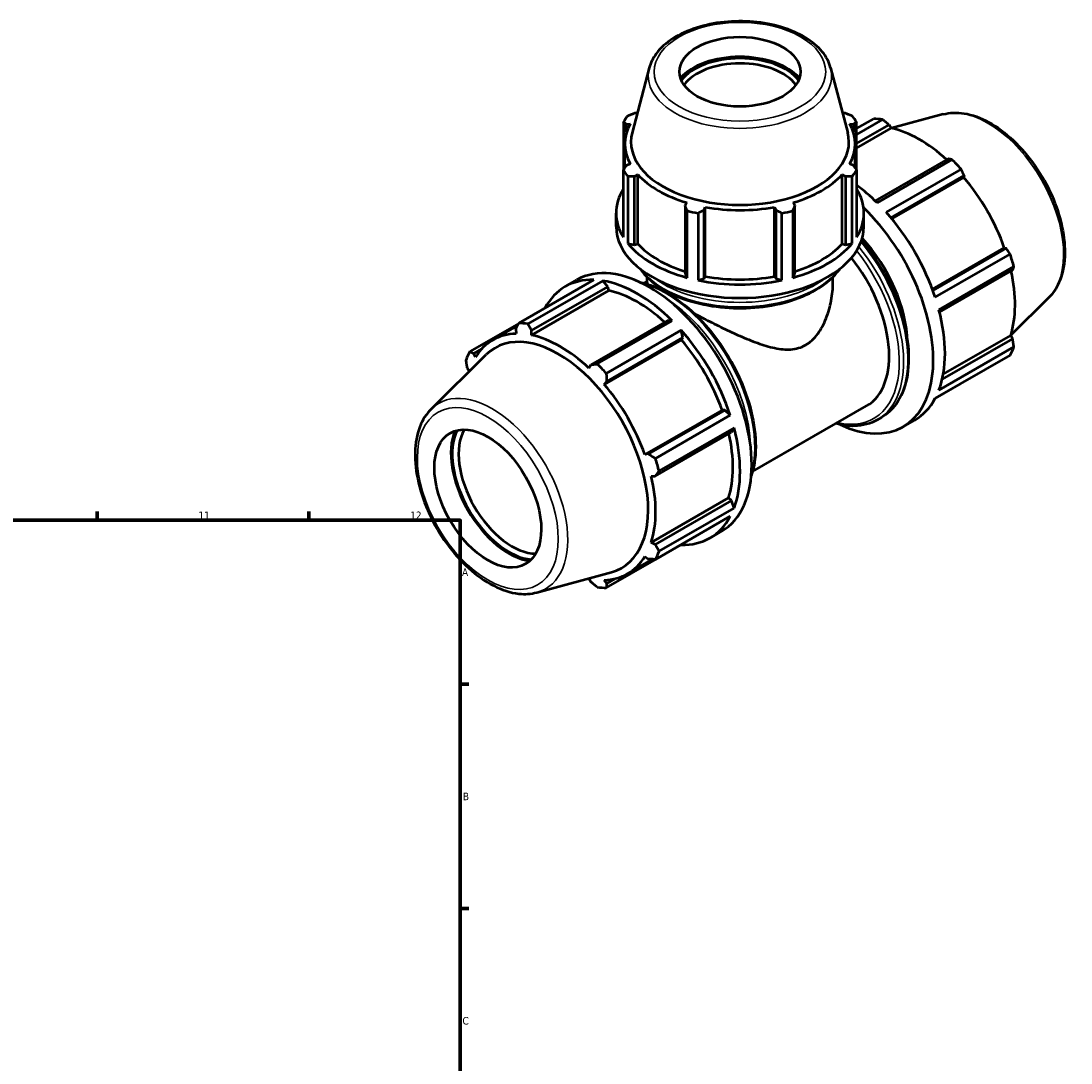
# Model space of a CAD drawing. Header units: millimetres. Extents: x 0 to 1023, y 0 to 938.
# Tile 8 of 8: x 676 to 1023, y 394 to 739. Entities that reach past the tile are written whole.
import ezdxf

# ---------------------------------------------------------------- set-up
doc = ezdxf.new("R2010")
doc.units = ezdxf.units.MM
for name, color, linetype, lineweight in [('Border (ISO)', 7, 'Continuous', 70), ('Visible (ISO)', 7, 'Continuous', 50), ('Visible Narrow (ISO)', 7, 'Continuous', 35)]:
    doc.layers.add(name, color=color, linetype=linetype, lineweight=lineweight)
doc.styles.add('Note Text (ISO)', font='tahoma.ttf')

# ---------------------------------------------------------------- blocks, each defined once
blk = doc.blocks.new('Borders Default Border')
at = {"layer": 'Border (ISO)'}
for p, q in [((700.83, 574), (700.83, 576.9)), ((770.92, 574), (770.92, 576.9)), ((821, 519.75), (823.9, 519.75)), ((821, 445.5), (823.9, 445.5))]:
    blk.add_line(p, q, dxfattribs=at)
at = {"layer": 'Border (ISO)', "flags": 128}
blk.add_lwpolyline([(20, 20), (20, 574), (821, 574), (821, 20), (20, 20)], dxfattribs=at)
at = {"layer": 'Border (ISO)', "color": 232, "true_color": 0xca0064, "char_height": 2.5, "attachment_point": 7, "style": 'Note Text (ISO)'}
for s, insert in [('11', (734.37, 574.4)), ('12', (804.46, 574.4)), ('A', (821.59, 555.62)), ('B', (821.89, 481.37)), ('C', (821.73, 407.08))]:
    blk.add_mtext(s, dxfattribs=dict(at, insert=insert))

msp = doc.modelspace()

# ---------------------------------------------------------------- linework, layer by layer
at = {"layer": 'Visible (ISO)'}
for p, q in [((883.573, 723.782), (877.916, 702.27)), ((943.562, 723.782), (949.219, 702.27)), ((874.989, 705.843), (874.989, 689.854)), ((879.62, 708.75), (878.655, 708.75)), ((948.48, 708.75), (947.515, 708.75)), ((952.146, 703.631), (957.814, 706.895)), ((960.777, 706.608), (952.146, 701.637)), ((952.146, 689.854), (952.146, 705.843)), ((980.803, 708.387), (963.702, 703.749)), ((876.029, 705.1), (877.202, 705.213)), ((876.029, 702.464), (876.029, 705.1)), ((949.933, 705.213), (951.106, 705.1)), ((951.106, 705.1), (951.106, 702.464)), ((952.146, 698.69), (962.913, 704.891)), ((952.146, 697.215), (963.55, 703.782)), ((962.913, 704.891), (963.55, 703.782)), ((875.437, 690.551), (875.437, 698.611)), ((951.697, 690.551), (951.697, 698.611)), ((877.202, 692.008), (876.029, 691.468)), ((951.106, 691.468), (949.933, 692.008)), ((982.509, 693.606), (958.349, 679.693)), ((958.964, 679.09), (983.763, 693.371)), ((874.989, 667.676), (874.989, 689.854)), ((878.655, 687.818), (879.746, 688.472)), ((879.746, 665.531), (879.746, 688.472)), ((947.389, 665.531), (947.389, 688.472)), ((947.389, 688.472), (948.48, 687.818)), ((952.146, 689.854), (952.146, 667.676)), ((986.726, 690.246), (961.927, 675.965)), ((963.523, 674.116), (987.757, 688.071)), ((987.757, 688.071), (987.617, 687.488)), ((876.472, 687.792), (876.472, 665.614)), ((878.655, 665.204), (878.655, 687.818)), ((948.48, 687.818), (948.48, 665.204)), ((950.663, 665.614), (950.663, 687.792)), ((963.806, 673.776), (987.617, 687.488)), ((895.961, 679.134), (895.393, 678.179)), ((895.393, 678.179), (895.393, 655.565)), ((901.732, 676.667), (902.102, 677.669)), ((902.102, 654.729), (902.102, 677.669)), ((925.033, 654.729), (925.033, 677.669)), ((925.033, 677.669), (925.403, 676.667)), ((931.742, 678.179), (931.174, 679.134)), ((931.742, 655.565), (931.742, 678.179)), ((872.567, 671.201), (872.567, 675.67)), ((896.105, 654.308), (896.105, 676.486)), ((899.685, 675.633), (899.685, 653.455)), ((901.732, 654.053), (901.732, 676.667)), ((925.403, 676.667), (925.403, 654.053)), ((927.45, 653.455), (927.45, 675.633)), ((931.03, 676.486), (931.03, 654.308)), ((954.567, 671.201), (954.567, 675.67)), ((876.472, 665.614), (878.655, 665.204)), ((878.655, 665.204), (879.746, 665.531)), ((947.389, 665.531), (948.48, 665.204)), ((948.48, 665.204), (950.663, 665.614)), ((977.227, 650.525), (1001.041, 664.238)), ((1001.613, 664.071), (977.379, 650.116)), ((1001.041, 664.238), (1001.613, 664.071)), ((978.18, 647.814), (1002.979, 662.095)), ((1004.206, 657.962), (979.407, 643.681)), ((979.624, 642.838), (1003.787, 656.753)), ((840.409, 639.286), (865.208, 653.567)), ((868.171, 653.279), (843.372, 638.999)), ((855.711, 651.333), (859.576, 653.559)), ((869.866, 651.308), (868.171, 653.279)), ((882.817, 652.718), (882.817, 654.512)), ((895.393, 655.565), (896.105, 654.308)), ((899.685, 653.455), (901.732, 654.053)), ((901.732, 654.053), (902.102, 654.729)), ((925.033, 654.729), (925.403, 654.053)), ((925.403, 654.053), (927.45, 653.455)), ((931.03, 654.308), (931.742, 655.565)), ((944.317, 652.718), (944.317, 654.512)), ((870.172, 650.009), (844.601, 635.284)), ((844.626, 636.774), (869.866, 651.308)), ((870.172, 650.009), (869.866, 651.308)), ((881.804, 652.512), (882.817, 653.096)), ((1015.753, 647.697), (1003.157, 635.234)), ((889.462, 640.024), (864.222, 625.489)), ((866.358, 625.762), (891.157, 640.043)), ((891.157, 640.043), (889.462, 640.024)), ((840.356, 639.183), (824.156, 629.854)), ((831.816, 633.696), (839.938, 638.373)), ((839.378, 637.282), (839.518, 635.777)), ((844.601, 635.284), (844.626, 636.774)), ((894.12, 636.918), (869.321, 622.637)), ((894.709, 634.489), (894.12, 636.918)), ((894.239, 633.716), (868.668, 618.99)), ((869.469, 619.954), (894.709, 634.489)), ((894.239, 633.716), (894.709, 634.489)), ((1003.787, 634.096), (980.489, 620.679)), ((980.832, 622.35), (1003.146, 635.2)), ((1003.146, 635.2), (1003.787, 634.096)), ((825.522, 629.241), (828.176, 630.769)), ((826.094, 627.987), (825.522, 629.241)), ((979.407, 617.106), (1004.206, 631.387)), ((811.382, 610.824), (829.59, 628.841)), ((864.222, 625.489), (863.585, 624.352)), ((1002.979, 628.668), (978.18, 614.387)), ((823.348, 624.426), (823.989, 623.322)), ((868.668, 618.99), (869.469, 619.954)), ((978.124, 614.282), (986.726, 619.236)), ((917.734, 590.118), (955.452, 611.838)), ((907.663, 610.465), (882.092, 595.74)), ((908.566, 610.489), (883.326, 595.954)), ((885.574, 594.486), (910.373, 608.767)), ((908.566, 610.489), (907.663, 610.465)), ((910.373, 608.767), (908.566, 610.489)), ((959.033, 607.254), (960.4, 608.041)), ((911.6, 604.634), (886.801, 590.353)), ((910.739, 603.17), (911.6, 604.634)), ((967.559, 604.962), (971.424, 607.188)), ((885.499, 588.635), (910.739, 603.17)), ((883.326, 595.954), (882.092, 595.74)), ((884.197, 588.65), (885.499, 588.635)), ((909.768, 581.427), (884.197, 566.701)), ((910.739, 580.514), (885.499, 565.979)), ((910.739, 580.514), (909.768, 581.427)), ((911.6, 578.059), (910.739, 580.514)), ((886.801, 563.778), (911.6, 578.059)), ((910.373, 575.34), (885.574, 561.059)), ((903.618, 568.141), (907.483, 570.367)), ((885.499, 565.979), (884.197, 566.701)), ((869.321, 551.627), (894.12, 565.908)), ((894.12, 565.908), (894.15, 565.998)), ((876.37, 556.327), (884.658, 561.1)), ((882.092, 562.037), (883.326, 561.163)), ((846.332, 550.134), (871.053, 556.839)), ((863.585, 554.74), (864.222, 553.631)), ((869.469, 553.122), (868.668, 554.247)), ((872.189, 554.688), (869.469, 553.122))]:
    msp.add_line(p, q, dxfattribs=at)
for centre, major_axis, ratio in [((913.567, 722.461), (20, 0), 0.5758617), ((830.129, 581.212), (12.476, -21.665), 0.5780931)]:
    msp.add_ellipse(centre, major_axis=major_axis, ratio=ratio, dxfattribs=at)
for centre, major_axis, ratio, start_param, end_param in [((913.567, 714.694), (-22.019, 0), 0.5758617, 3.607363, 5.817415), ((913.567, 714.694), (-21.2, 0), 0.5758617, 3.5580767, 5.8667013), ((913.567, 713.713), (-20, 0), 0.5758617, 3.5311382, 5.8936398), ((913.567, 697.848), (-41, 0), 0.5758617, 5.8432224, 5.93775), ((913.567, 697.848), (41, 0), 0.5758617, 0.3454353, 0.4399629), ((972.27, 663.065), (-23.954, 41.596), 0.5780931, 5.8451561, 5.9396837), ((913.567, 698.611), (-38.13, 0), 0.5758617, 5.9777527, 6.5886179), ((913.567, 699.161), (-36.058, 0), 0.5758617, 6.1329002, 9.5750631), ((913.567, 698.611), (38.13, 0), 0.5758617, 5.9777527, 6.5886179), ((973.042, 663.51), (22.277, -38.684), 0.5780931, 2.0696433, 2.6635608), ((972.27, 663.065), (23.954, -41.596), 0.5780931, 1.9181653, 2.0126929), ((913.567, 697.848), (-41, 0), 0.5758617, 0.3454353, 0.4399629), ((913.567, 698.611), (38.13, 0), 0.5758617, 3.6215582, 4.2324234), ((913.567, 698.611), (38.13, 0), 0.5758617, 5.1923545, 5.8032198), ((913.567, 697.848), (41, 0), 0.5758617, 5.8432224, 5.93775), ((947.471, 648.784), (23.954, -41.596), 0.5780931, 2.0126929, 2.2199611), ((973.042, 663.51), (22.277, -38.684), 0.5780931, 1.2672974, 1.8781627), ((913.567, 675.67), (-41, 0), 0.5758617, 5.93775, 6.6286206), ((913.567, 675.67), (41, 0), 0.5758617, 5.93775, 6.6286206), ((913.567, 698.611), (38.13, 0), 0.5758617, 4.4069564, 5.0178216), ((913.567, 697.848), (41, 0), 0.5758617, 4.2724261, 4.3669537), ((913.567, 697.848), (41, 0), 0.5758617, 5.0578243, 5.1523519), ((943.605, 646.558), (23.954, -41.596), 0.5780931, 5.5927768, 8.3163006), ((947.471, 648.784), (23.954, -41.596), 0.5780931, 1.2272947, 1.9181653), ((913.567, 671.201), (-41, 0), 0.5758617, 0, 3.1415927), ((943.605, 646.558), (17.965, -31.197), 0.5780931, 0.8235837, 1.9360589), ((913.567, 675.67), (41, 0), 0.5758617, 3.5815555, 4.2724261), ((913.567, 675.67), (38.13, 0), 0.5758617, 3.6215582, 4.2155561), ((913.567, 675.67), (41, 0), 0.5758617, 5.1523519, 5.8432224), ((913.567, 675.67), (38.13, 0), 0.5758617, 5.2092219, 5.8032198), ((883.53, 611.963), (-23.954, 41.596), 0.5780931, 3.1415927, 6.2831853), ((937.487, 643.035), (17.965, -31.197), 0.5780931, 0, 1.8236174), ((972.27, 663.065), (23.954, -41.596), 0.5780931, 1.1327672, 1.2272947), ((879.664, 609.737), (-23.954, 41.596), 0.5780931, 5.9396837, 6.6266869), ((879.664, 609.737), (23.954, -41.596), 0.5780931, 2.0126929, 2.7035635), ((913.567, 675.67), (41, 0), 0.5758617, 4.3669537, 5.0578243), ((913.567, 675.67), (38.13, 0), 0.5758617, 4.4069564, 5.0178216), ((973.042, 663.51), (22.277, -38.684), 0.5780931, 0.4818993, 1.0759774), ((879.664, 609.737), (-22.277, 38.684), 0.5780931, 5.211236, 5.8051535), ((947.471, 648.784), (23.954, -41.596), 0.5780931, 0.4418966, 1.1327672), ((854.865, 595.456), (-23.954, 41.596), 0.5780931, 5.8451561, 5.9396837), ((879.664, 609.737), (23.954, -41.596), 0.5780931, 1.2272947, 1.9181653), ((854.093, 595.012), (-22.277, 38.684), 0.5780931, 5.9796864, 6.5905516), ((853.492, 594.665), (-20.971, 36.416), 0.5780931, 2.9904271, 6.4343509), ((854.093, 595.012), (-22.277, 38.684), 0.5780931, 5.1942882, 5.8051535), ((879.664, 609.737), (-22.277, 38.684), 0.5780931, 4.4088901, 5.0197553), ((854.865, 595.456), (-23.954, 41.596), 0.5780931, 0.347369, 0.4418966), ((972.27, 663.065), (23.954, -41.596), 0.5780931, 0.347369, 0.4418966), ((854.865, 595.456), (23.954, -41.596), 0.5780931, 1.9181653, 2.0126929), ((854.093, 595.012), (22.277, -38.684), 0.5780931, 3.6234919, 3.6246687), ((854.093, 595.012), (-22.277, 38.684), 0.5780931, 4.4088901, 5.0197553), ((947.471, 648.784), (23.954, -41.596), 0.5780931, 0, 0.347369), ((879.664, 609.737), (23.954, -41.596), 0.5780931, 0.4418966, 1.1327672), ((837.082, 585.216), (-13.519, 23.476), 0.5780931, 0.4125601, 2.7290326), ((837.082, 585.216), (-13.224, 22.964), 0.5780931, 0.375667, 2.7659256), ((838.143, 585.827), (12.476, -21.665), 0.5780931, 3.4672557, 5.9575223), ((879.664, 609.737), (-22.277, 38.684), 0.5780931, 3.6234919, 4.2175701), ((854.865, 595.456), (23.954, -41.596), 0.5780931, 1.1327672, 1.2272947), ((854.093, 595.012), (-22.277, 38.684), 0.5780931, 3.6234919, 4.2343571), ((879.664, 609.737), (23.954, -41.596), 0.5780931, 5.9396837, 6.6305543), ((854.865, 595.456), (23.954, -41.596), 0.5780931, 0.347369, 0.4418966), ((854.093, 595.012), (22.277, -38.684), 0.5780931, 5.9796864, 6.5905516), ((854.093, 595.012), (22.277, -38.684), 0.5780931, 5.8001093, 5.8051535), ((854.865, 595.456), (23.954, -41.596), 0.5780931, 5.8451561, 5.9396837)]:
    msp.add_ellipse(centre, major_axis=major_axis, ratio=ratio, start_param=start_param, end_param=end_param, dxfattribs=at)
for points, knots in [([(943.562, 723.782), (943.069, 725.656), (942.112, 727.442), (939.329, 730.841), (937.429, 732.428), (932.87, 735.195), (930.183, 736.357), (924.352, 738.107), (921.211, 738.696), (914.792, 739.257), (911.516, 739.23), (905.139, 738.569), (902.038, 737.933), (896.3, 736.098), (893.667, 734.896), (889.141, 732.004), (887.248, 730.311), (884.78, 726.974), (884.001, 725.411), (883.573, 723.782)], [5.6480723, 5.6480723, 5.6480723, 5.6480723, 5.938321, 5.938321, 6.2569495, 6.2569495, 6.5879452, 6.5879452, 6.9181858, 6.9181858, 7.246878, 7.246878, 7.575645, 7.575645, 7.9060474, 7.9060474, 8.2368007, 8.2368007, 8.4890947, 8.4890947, 8.4890947, 8.4890947]), ([(980.803, 708.387), (982.998, 708.983), (985.37, 709.058), (990.446, 708.234), (993.167, 707.241), (998.639, 704.25), (1001.389, 702.21), (1006.57, 697.332), (1009.001, 694.495), (1013.311, 688.325), (1015.192, 684.994), (1018.232, 678.151), (1019.391, 674.641), (1020.863, 667.756), (1021.173, 664.383), (1020.858, 658.101), (1020.233, 655.188), (1018.269, 650.758), (1017.144, 649.074), (1015.753, 647.697)], [5.6508865, 5.6508865, 5.6508865, 5.6508865, 5.9396218, 5.9396218, 6.2578392, 6.2578392, 6.5894607, 6.5894607, 6.9204191, 6.9204191, 7.2497497, 7.2497497, 7.579163, 7.579163, 7.9102965, 7.9102965, 8.2416217, 8.2416217, 8.4901479, 8.4901479, 8.4901479, 8.4901479]), ([(953.78, 666.595), (956.558, 663.3), (959.093, 659.627), (963.436, 651.875), (965.241, 647.797), (967.93, 639.651), (968.811, 635.584), (969.552, 627.858), (969.41, 624.201), (968.085, 617.678), (966.906, 614.807), (963.916, 610.628), (962.281, 609.124), (960.4, 608.041)], [6.7688784, 6.7688784, 6.7688784, 6.7688784, 7.090816, 7.090816, 7.4138176, 7.4138176, 7.7371549, 7.7371549, 8.0611622, 8.0611622, 8.3839379, 8.3839379, 8.6413135, 8.6413135, 8.6413135, 8.6413135]), ([(880.556, 657.199), (881.632, 655.648), (883.017, 654.189), (886.916, 651.025), (889.661, 649.428), (895.866, 646.823), (899.328, 645.818), (906.606, 644.498), (910.421, 644.181), (918.025, 644.263), (921.814, 644.661), (928.994, 646.133), (932.384, 647.209), (938.43, 649.945), (941.084, 651.607), (944.546, 654.65), (945.672, 655.892), (946.579, 657.199)], [2.7366747, 2.7366747, 2.7366747, 2.7366747, 2.9733583, 2.9733583, 3.2971554, 3.2971554, 3.6218089, 3.6218089, 3.9456509, 3.9456509, 4.2691754, 4.2691754, 4.5930963, 4.5930963, 4.9178207, 4.9178207, 5.117307, 5.117307, 5.117307, 5.117307]), ([(880.376, 652.852), (881.773, 652.563), (883.195, 652.139), (887.798, 650.363), (891.022, 648.507), (897.288, 643.726), (900.329, 640.799), (905.917, 634.181), (908.465, 630.493), (912.817, 622.725), (914.622, 618.647), (917.31, 610.501), (918.192, 606.434), (918.933, 598.708), (918.79, 595.051), (917.91, 590.716), (917.638, 589.691), (917.311, 588.712)], [5.9740723, 5.9740723, 5.9740723, 5.9740723, 6.1203645, 6.1203645, 6.4436081, 6.4436081, 6.7675509, 6.7675509, 7.090816, 7.090816, 7.4138176, 7.4138176, 7.7371549, 7.7371549, 8.0611622, 8.0611622, 8.1669621, 8.1669621, 8.1669621, 8.1669621]), ([(935.311, 632.044), (936.838, 632.923), (938.159, 634.181), (940.413, 637.206), (941.347, 638.969), (942.841, 642.736), (943.4, 644.741), (944.139, 648.766), (944.317, 650.788), (944.317, 652.718)], [0, 0, 0, 0, 0.6478736, 0.6478736, 1.2957472, 1.2957472, 1.9436208, 1.9436208, 2.5914944, 2.5914944, 2.5914944, 2.5914944]), ([(898.351, 642.543), (899.58, 641.882), (900.852, 641.208), (904.046, 639.549), (905.997, 638.563), (909.851, 636.69), (911.756, 635.804), (915.471, 634.176), (917.418, 633.379), (921.278, 632.002), (923.191, 631.421), (926.904, 630.651), (928.704, 630.463), (932.143, 630.716), (933.784, 631.165), (935.311, 632.044)], [15.9879194, 15.9879194, 15.9879194, 15.9879194, 16.4069444, 16.4069444, 17.0235488, 17.0235488, 17.6401531, 17.6401531, 18.2880267, 18.2880267, 18.9359003, 18.9359003, 19.5837739, 19.5837739, 20.2316475, 20.2316475, 20.2316475, 20.2316475]), ([(811.382, 610.824), (809.766, 609.225), (808.511, 607.212), (806.675, 602.408), (806.168, 599.556), (806.009, 593.321), (806.393, 589.919), (808.011, 582.989), (809.244, 579.463), (812.418, 572.639), (814.355, 569.34), (818.747, 563.276), (821.202, 560.511), (826.418, 555.782), (829.179, 553.821), (834.771, 550.941), (837.604, 550.019), (842.421, 549.494), (844.443, 549.622), (846.332, 550.134)], [0.9346301, 0.9346301, 0.9346301, 0.9346301, 1.2233654, 1.2233654, 1.5415828, 1.5415828, 1.8732043, 1.8732043, 2.2041627, 2.2041627, 2.5334933, 2.5334933, 2.8629066, 2.8629066, 3.1940401, 3.1940401, 3.5253653, 3.5253653, 3.7738915, 3.7738915, 3.7738915, 3.7738915]), ([(959.033, 607.254), (956.8, 605.968), (954.227, 605.282), (949.502, 605.174), (947.439, 605.443), (945.331, 606.01)], [2.3581282, 2.3581282, 2.3581282, 2.3581282, 2.66373117, 2.66373117, 2.88204566, 2.88204566, 2.88204566, 2.88204566])]:
    msp.add_open_spline(points, degree=3, knots=knots, dxfattribs=at)
for points, weights in [([(876.029, 705.1), (875.52, 705.468), (874.989, 705.843)], [1.00188599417, 1.00135135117, 1]), ([(876.472, 707.904), (877.586, 708.34), (878.655, 708.75)], [1, 1.00135135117, 1.00188599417]), ([(948.48, 708.75), (949.549, 708.34), (950.663, 707.904)], [1.00188599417, 1.00135135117, 1]), ([(952.146, 705.843), (951.615, 705.468), (951.106, 705.1)], [1, 1.00135135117, 1.00188599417]), ([(962.913, 704.891), (961.871, 705.734), (960.777, 706.608)], [1.00199001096, 1.00140333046, 1]), ([(874.989, 689.854), (875.52, 690.682), (876.029, 691.468)], [1, 1.00135135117, 1.00188599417]), ([(951.106, 691.468), (951.615, 690.682), (952.146, 689.854)], [1.00188599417, 1.00135135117, 1]), ([(983.763, 693.371), (983.127, 693.494), (982.509, 693.606)], [1, 1.00140333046, 1.00199001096]), ([(987.757, 688.071), (987.256, 689.139), (986.726, 690.246)], [1.00199001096, 1.00140333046, 1]), ([(878.655, 687.818), (877.586, 687.81), (876.472, 687.792)], [1.00188599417, 1.00135135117, 1]), ([(950.663, 687.792), (949.549, 687.81), (948.48, 687.818)], [1, 1.00135135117, 1.00188599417]), ([(896.105, 676.486), (895.742, 677.354), (895.393, 678.179)], [1, 1.00135135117, 1.00188599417]), ([(931.742, 678.179), (931.393, 677.354), (931.03, 676.486)], [1.00188599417, 1.00135135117, 1]), ([(901.732, 676.667), (900.729, 676.165), (899.685, 675.633)], [1.00188599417, 1.00135135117, 1]), ([(927.45, 675.633), (926.406, 676.165), (925.403, 676.667)], [1, 1.00135135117, 1.00188599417]), ([(1002.979, 662.095), (1002.286, 663.106), (1001.613, 664.071)], [1, 1.00140333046, 1.00199001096]), ([(1003.787, 656.753), (1003.996, 657.348), (1004.206, 657.962)], [1.00199001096, 1.00140333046, 1]), ([(839.378, 637.282), (839.879, 638.261), (840.409, 639.286)], [1.00199001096, 1.00140333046, 1]), ([(843.372, 638.999), (844.007, 637.861), (844.626, 636.774)], [1, 1.00140333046, 1.00199001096]), ([(1004.206, 631.387), (1003.996, 632.771), (1003.787, 634.096)], [1, 1.00140333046, 1.00199001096]), ([(824.156, 629.854), (824.849, 629.539), (825.522, 629.241)], [1, 1.00140333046, 1.00199001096]), ([(823.348, 624.426), (823.139, 625.75), (822.929, 627.135)], [1.00199001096, 1.00140333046, 1]), ([(864.222, 625.489), (865.264, 625.62), (866.358, 625.762)], [1.00199001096, 1.00140333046, 1]), ([(869.321, 622.637), (869.392, 621.266), (869.469, 619.954)], [1, 1.00140333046, 1.00199001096]), ([(986.726, 619.236), (986.752, 619.287), (986.779, 619.339)], [1, 1.00007072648, 1.00013937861]), ([(883.326, 595.954), (884.422, 595.232), (885.574, 594.486)], [1.00199001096, 1.00140333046, 1]), ([(886.801, 590.353), (886.133, 589.474), (885.499, 588.635)], [1, 1.00140333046, 1.00199001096]), ([(885.499, 565.979), (886.133, 564.898), (886.801, 563.778)], [1.00199001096, 1.00140333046, 1]), ([(885.574, 561.059), (884.422, 561.11), (883.326, 561.163)], [1, 1.00140333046, 1.00199001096]), ([(866.358, 551.914), (865.264, 552.787), (864.222, 553.631)], [1, 1.00140333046, 1.00199001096]), ([(869.469, 553.122), (869.392, 552.387), (869.321, 551.627)], [1.00199001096, 1.00140333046, 1])]:
    msp.add_rational_spline(points, weights, degree=2, dxfattribs=at)
msp.add_open_spline([(882.817, 652.718), (882.817, 652.553), (882.888, 652.366), (883.039, 652.148)], degree=3, dxfattribs=at)
at = {"layer": 'Visible Narrow (ISO)'}
for centre, major_axis, ratio in [((913.567, 722.461), (28.38, 0), 0.5758617), ((830.129, 581.212), (16.456, -28.576), 0.5780931)]:
    msp.add_ellipse(centre, major_axis=major_axis, ratio=ratio, dxfattribs=at)
for centre, major_axis, ratio, start_param, end_param in [((913.567, 721.166), (-30.337, 0), 0.5758617, 6.1329002, 9.5750631), ((995.606, 676.504), (-17.676, 30.695), 0.5780931, 3.2927583, 6.1320197), ((938.194, 643.442), (20.84, -36.189), 0.5780931, 0, 1.8362778), ((939.561, 644.229), (20.84, -36.189), 0.5780931, 0, 1.8618766), ((937.487, 643.035), (20.341, -35.322), 0.5780931, 5.7950712, 8.1066443), ((913.567, 665.184), (-35.67, 0), 0.5758617, 0.4134199, 2.7281728), ((913.567, 666.655), (35.67, 0), 0.5758617, 3.8040322, 5.6207458), ((888.941, 615.08), (20.84, -36.189), 0.5780931, 0.5137604, 2.6278323), ((887.574, 614.292), (-20.84, 36.189), 0.5780931, 3.96572, 5.459058), ((913.567, 667.473), (-34.67, 0), 0.5758617, 1.3408794, 1.8007132), ((831.529, 582.018), (-17.676, 30.695), 0.5780931, 2.9904271, 6.4343509)]:
    msp.add_ellipse(centre, major_axis=major_axis, ratio=ratio, start_param=start_param, end_param=end_param, dxfattribs=at)

# ---------------------------------------------------------------- block references
msp.add_blockref('Borders Default Border', (0, 0))

doc.saveas('drawing.dxf')
